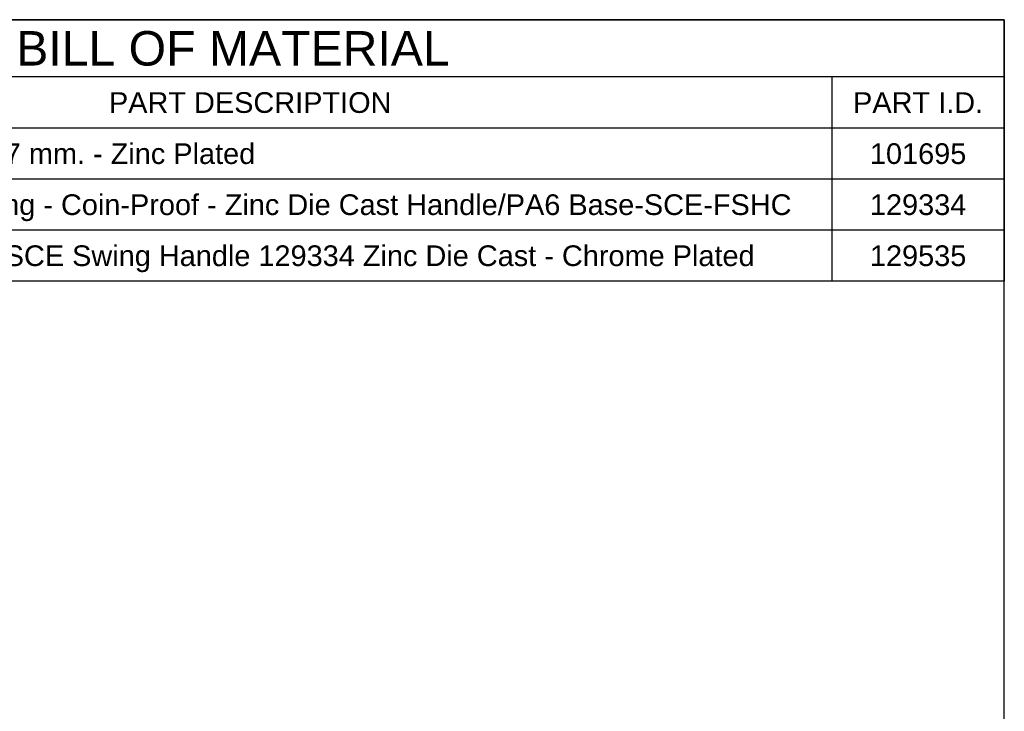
# Model space of a CAD drawing. Header units: inches. Extents: x 0 to 15.7, y 0 to 12.1.
# Tile 13 of 13: x 11.6 to 15.7, y 9.3 to 12.1. Entities that reach past the tile are written whole.
import ezdxf

# ---------------------------------------------------------------- set-up
doc = ezdxf.new("R2010")
doc.units = ezdxf.units.IN
doc.header["$LTSCALE"] = 0.864286
doc.header["$MEASUREMENT"] = 0
doc.layers.get('0').update_dxf_attribs({"linetype": 'CONTINUOUS'})
doc.styles.get("Standard").update_dxf_attribs({"font": 'arial.ttf'})

msp = doc.modelspace()

# ---------------------------------------------------------------- linework, layer by layer
at = {"color": 7, "linetype": 'Continuous'}
for p in [(0, 12.1429), (15.7143, 0)]:
    msp.add_line(p, (15.7143, 12.1429), dxfattribs=at)
at = {"color": 2, "linetype": 'Continuous'}
for p, q in [((15.7143, 12.1429), (9.3214, 12.1429)), ((15.7143, 12.1429), (15.7143, 11.0594)), ((15.7143, 11.9057), (9.3214, 11.9057)), ((15, 11.9057), (15, 11.0594)), ((15.7143, 11.6936), (9.3214, 11.6936)), ((15.7143, 11.4822), (9.3214, 11.4822)), ((15.7143, 11.2708), (9.3214, 11.2708)), ((15.7143, 11.0594), (9.3214, 11.0594))]:
    msp.add_line(p, q, dxfattribs=at)

# ---------------------------------------------------------------- texts
at = {"color": 2, "linetype": 'Continuous', "line_spacing_factor": 0.9}
for s, insert, char_height, width, attachment_point in [('BILL OF MATERIAL', (12.5179, 12.0957), 0.142857, 1.792884, 2), ('PART DESCRIPTION', (12.5893, 11.8425), 0.085714, 1.168455, 2), ('PART I.D.', (15.3571, 11.8425), 0.08571, 0.537546, 2), ('Skeleton Key - Square - 7 mm. - Zinc Plated', (10.2679, 11.6308), 0.085714, 2.338821, 1), ('101695', (15.3571, 11.6308), 0.08571, 0.399575, 2), ('Swing Handle - Padlocking - Coin-Proof - Zinc Die Cast Handle/PA6 Base-SCE-FSHC', (10.2679, 11.4194), 0.085714, 4.558789, 1), ('129334', (15.3571, 11.4194), 0.08571, 0.399575, 2), ('Insert - 7mm Sq. Bit For SCE Swing Handle 129334 Zinc Die Cast - Chrome Plated', (10.2679, 11.2079), 0.085714, 4.405204, 1), ('129535', (15.3571, 11.2079), 0.08571, 0.399575, 2)]:
    msp.add_mtext(s, dxfattribs=dict(at, insert=insert, char_height=char_height, width=width, attachment_point=attachment_point))

doc.saveas('drawing.dxf')
